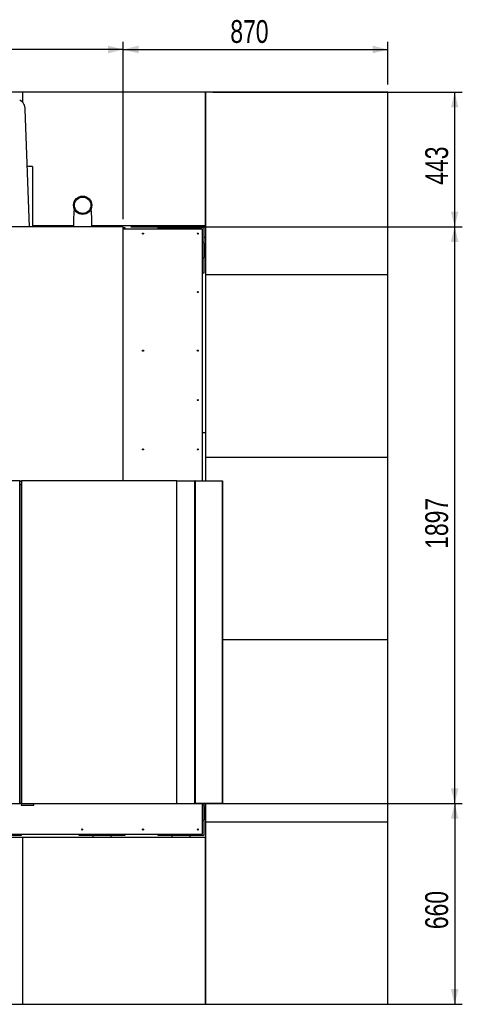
# Model space of a CAD drawing. Header units: millimetres. Extents: x 5 to 589, y 5 to 415.
# Tile 13 of 46: x 104 to 163, y 193 to 322. Entities that reach past the tile are written whole.
import ezdxf

# ---------------------------------------------------------------- set-up
doc = ezdxf.new("R2010")
doc.units = ezdxf.units.MM
doc.layers.add('COTES', color=1, linetype='Continuous')
doc.layers.add('TRAIT-FORT', color=4, linetype='Continuous', lineweight=25)
doc.styles.add('SLDTEXTSTYLE0', font='TXT', dxfattribs={"width": 0.75})
doc.dimstyles.new('SLDDIMSTYLE0', dxfattribs={"dimtxt": 3, "dimasz": 2, "dimexe": 0, "dimexo": 0.0625, "dimgap": 0.75, "dimtad": 1, "dimdec": 0, "dimlfac": 25, "dimrnd": 1e-09, "dimzin": 12, "dimdsep": 46, "dimtxsty": 'SLDTEXTSTYLE0', "dimsah": 1, "dimcen": 0.09, "dimadec": 0, "dimazin": 3, "dimtfac": 1, "dimtdec": 0, "dimtofl": 0, "dimtmove": 0, "dimatfit": 3, "dimfxl": 1, "dimfrac": 2, "dimtolj": 1, "dimtzin": 12, "dimarcsym": 0})

# ---------------------------------------------------------------- blocks, each defined once
blk = doc.blocks.new('_D')
at = {"layer": 'COTES', "color": 1, "transparency": 16777216}
for p, q in [((126.11, 219), (162.63, 219)), ((161.63, 219), (161.63, 192.58)), ((129.86, 192.58), (162.63, 192.58))]:
    blk.add_line(p, q, dxfattribs=at)
for points in [[(161.63, 219), (161.13, 217), (162.13, 217)], [(161.63, 192.58), (162.13, 194.58), (161.13, 194.58)]]:
    blk.add_solid(points, dxfattribs=at)
at = {"layer": 'COTES', "color": 1, "transparency": 16777216, "insert": (157.76, 202.47), "char_height": 3, "attachment_point": 1, "rotation": 90, "style": 'SLDTEXTSTYLE0'}
blk.add_mtext('660', dxfattribs=at)
blk = doc.blocks.new('_D_1')
at = {"layer": 'COTES', "color": 1, "transparency": 16777216}
for p, q in [((119.07, 294.88), (162.63, 294.88)), ((161.63, 219), (161.63, 294.88)), ((126.11, 219), (162.63, 219))]:
    blk.add_line(p, q, dxfattribs=at)
for points in [[(161.63, 294.88), (161.13, 292.88), (162.13, 292.88)], [(161.63, 219), (162.13, 221), (161.13, 221)]]:
    blk.add_solid(points, dxfattribs=at)
at = {"layer": 'COTES', "color": 1, "transparency": 16777216, "insert": (157.76, 252.51), "char_height": 3, "attachment_point": 1, "rotation": 90, "style": 'SLDTEXTSTYLE0'}
blk.add_mtext('1897', dxfattribs=at)
blk = doc.blocks.new('_D_2')
at = {"layer": 'COTES', "color": 1, "transparency": 16777216}
for p, q in [((129.86, 312.58), (162.63, 312.58)), ((161.63, 294.88), (161.63, 312.58)), ((119.07, 294.88), (162.63, 294.88))]:
    blk.add_line(p, q, dxfattribs=at)
for points in [[(161.63, 312.58), (161.13, 310.58), (162.13, 310.58)], [(161.63, 294.88), (162.13, 296.88), (161.13, 296.88)]]:
    blk.add_solid(points, dxfattribs=at)
at = {"layer": 'COTES', "color": 1, "transparency": 16777216, "insert": (157.76, 300.41), "char_height": 3, "attachment_point": 1, "rotation": 90, "style": 'SLDTEXTSTYLE0'}
blk.add_mtext('443', dxfattribs=at)
blk = doc.blocks.new('_D_3')
at = {"layer": 'COTES', "color": 1, "transparency": 16777216}
for p, q in [((118.07, 295.88), (118.07, 319.2)), ((152.86, 313.58), (152.86, 319.2)), ((118.07, 318.2), (152.86, 318.2))]:
    blk.add_line(p, q, dxfattribs=at)
for points in [[(118.07, 318.2), (120.07, 317.7), (120.07, 318.7)], [(152.86, 318.2), (150.86, 318.7), (150.86, 317.7)]]:
    blk.add_solid(points, dxfattribs=at)
at = {"layer": 'COTES', "color": 1, "transparency": 16777216, "insert": (132.14, 322.07), "char_height": 3, "attachment_point": 1, "style": 'SLDTEXTSTYLE0'}
blk.add_mtext('870', dxfattribs=at)
blk = doc.blocks.new('_D_4')
at = {"layer": 'COTES', "color": 1, "transparency": 16777216}
for p, q in [((45.41, 295.88), (45.41, 319.2)), ((118.07, 295.88), (118.07, 319.2)), ((118.07, 318.2), (45.41, 318.2))]:
    blk.add_line(p, q, dxfattribs=at)
for points in [[(45.41, 318.2), (47.41, 317.7), (47.41, 318.7)], [(118.07, 318.2), (116.07, 318.7), (116.07, 317.7)]]:
    blk.add_solid(points, dxfattribs=at)
at = {"layer": 'COTES', "color": 1, "transparency": 16777216, "insert": (77.31, 322.07), "char_height": 3, "attachment_point": 1, "style": 'SLDTEXTSTYLE0'}
blk.add_mtext('1816', dxfattribs=at)

msp = doc.modelspace()

# ---------------------------------------------------------------- linework, layer by layer
at = {"layer": 'TRAIT-FORT', "color": 4, "linetype": 'Continuous', "lineweight": 25}
for p, q in [((104.859, 312.582), (102.652, 312.582)), ((104.859, 311.214), (104.859, 312.582)), ((128.859, 312.582), (104.859, 312.582)), ((128.859, 294.982), (128.859, 312.582)), ((152.859, 312.582), (128.859, 312.582)), ((128.859, 312.582), (128.859, 288.582)), ((152.859, 288.582), (152.859, 312.582)), ((105.728, 294.882), (105.192, 310.311)), ((106.131, 302.824), (105.452, 302.824)), ((106.131, 302.824), (106.131, 294.882)), ((111.715, 298.352), (111.713, 298.338)), ((111.728, 298.452), (111.715, 298.352)), ((111.729, 298.455), (111.728, 298.454)), ((111.795, 298.454), (111.728, 298.454)), ((111.728, 298.454), (111.728, 298.453)), ((111.728, 298.453), (111.728, 298.452)), ((111.794, 298.453), (111.728, 298.453)), ((111.793, 298.452), (111.728, 298.452)), ((111.73, 298.463), (111.729, 298.462)), ((111.801, 298.462), (111.729, 298.462)), ((111.729, 298.462), (111.729, 298.461)), ((111.8, 298.461), (111.729, 298.461)), ((111.729, 298.461), (111.729, 298.46)), ((111.729, 298.46), (111.729, 298.46)), ((111.729, 298.46), (111.729, 298.459)), ((111.8, 298.46), (111.729, 298.46)), ((111.799, 298.459), (111.729, 298.459)), ((111.729, 298.459), (111.729, 298.458)), ((111.798, 298.458), (111.729, 298.458)), ((111.729, 298.458), (111.729, 298.457)), ((111.729, 298.458), (111.729, 298.458)), ((111.797, 298.457), (111.729, 298.457)), ((111.729, 298.457), (111.729, 298.456)), ((111.729, 298.456), (111.729, 298.455)), ((111.796, 298.456), (111.729, 298.456)), ((111.796, 298.455), (111.729, 298.455)), ((111.73, 298.469), (111.73, 298.468)), ((111.731, 298.469), (111.73, 298.469)), ((111.807, 298.469), (111.73, 298.469)), ((111.806, 298.468), (111.73, 298.468)), ((111.73, 298.468), (111.73, 298.467)), ((111.805, 298.467), (111.73, 298.467)), ((111.73, 298.467), (111.73, 298.466)), ((111.73, 298.466), (111.73, 298.465)), ((111.804, 298.465), (111.73, 298.465)), ((111.73, 298.465), (111.73, 298.464)), ((111.802, 298.464), (111.73, 298.464)), ((111.73, 298.464), (111.73, 298.463)), ((111.73, 298.464), (111.73, 298.464)), ((111.803, 298.464), (111.73, 298.464)), ((111.802, 298.463), (111.73, 298.463)), ((111.812, 298.476), (111.731, 298.476)), ((111.731, 298.476), (111.731, 298.475)), ((111.732, 298.476), (111.731, 298.476)), ((111.812, 298.475), (111.731, 298.475)), ((111.731, 298.475), (111.731, 298.474)), ((111.811, 298.474), (111.731, 298.474)), ((111.731, 298.474), (111.731, 298.473)), ((111.731, 298.473), (111.731, 298.472)), ((111.731, 298.473), (111.731, 298.473)), ((111.81, 298.473), (111.731, 298.473)), ((111.809, 298.472), (111.731, 298.472)), ((111.731, 298.472), (111.731, 298.471)), ((111.809, 298.471), (111.731, 298.471)), ((111.731, 298.471), (111.731, 298.47)), ((111.731, 298.47), (111.731, 298.469)), ((111.807, 298.469), (111.731, 298.469)), ((111.733, 298.484), (111.732, 298.483)), ((111.732, 298.483), (111.819, 298.483)), ((111.732, 298.483), (111.732, 298.482)), ((111.817, 298.482), (111.732, 298.482)), ((111.732, 298.482), (111.732, 298.481)), ((111.732, 298.482), (111.818, 298.482)), ((111.732, 298.482), (111.732, 298.482)), ((111.817, 298.481), (111.732, 298.481)), ((111.732, 298.481), (111.732, 298.48)), ((111.732, 298.48), (111.732, 298.479)), ((111.816, 298.48), (111.732, 298.48)), ((111.732, 298.479), (111.732, 298.478)), ((111.816, 298.479), (111.732, 298.479)), ((111.732, 298.479), (111.732, 298.479)), ((111.815, 298.479), (111.732, 298.479)), ((111.814, 298.478), (111.732, 298.478)), ((111.732, 298.478), (111.732, 298.477)), ((111.732, 298.477), (111.732, 298.476)), ((111.813, 298.476), (111.732, 298.476)), ((111.733, 298.49), (111.824, 298.49)), ((111.733, 298.49), (111.733, 298.489)), ((111.734, 298.49), (111.733, 298.49)), ((111.733, 298.489), (111.733, 298.488)), ((111.733, 298.489), (111.824, 298.489)), ((111.733, 298.489), (111.733, 298.489)), ((111.733, 298.489), (111.823, 298.489)), ((111.733, 298.488), (111.733, 298.487)), ((111.733, 298.488), (111.823, 298.488)), ((111.733, 298.488), (111.733, 298.488)), ((111.733, 298.488), (111.822, 298.488)), ((111.733, 298.487), (111.733, 298.486)), ((111.733, 298.487), (111.822, 298.487)), ((111.733, 298.486), (111.733, 298.485)), ((111.733, 298.486), (111.821, 298.486)), ((111.733, 298.486), (111.733, 298.486)), ((111.733, 298.486), (111.821, 298.486)), ((111.733, 298.485), (111.82, 298.485)), ((111.733, 298.485), (111.733, 298.484)), ((111.733, 298.484), (111.82, 298.484)), ((111.733, 298.484), (111.733, 298.484)), ((111.733, 298.484), (111.819, 298.484)), ((111.735, 298.498), (111.734, 298.497)), ((111.734, 298.497), (111.83, 298.497)), ((111.734, 298.497), (111.734, 298.496)), ((111.734, 298.497), (111.831, 298.497)), ((111.734, 298.497), (111.734, 298.497)), ((111.734, 298.496), (111.83, 298.496)), ((111.734, 298.496), (111.734, 298.495)), ((111.734, 298.495), (111.734, 298.494)), ((111.734, 298.495), (111.829, 298.495)), ((111.734, 298.495), (111.734, 298.495)), ((111.734, 298.495), (111.734, 298.495)), ((111.734, 298.495), (111.828, 298.495)), ((111.734, 298.495), (111.829, 298.495)), ((111.734, 298.494), (111.828, 298.494)), ((111.734, 298.494), (111.734, 298.493)), ((111.734, 298.494), (111.828, 298.494)), ((111.734, 298.494), (111.734, 298.494)), ((111.734, 298.493), (111.734, 298.492)), ((111.734, 298.493), (111.734, 298.493)), ((111.734, 298.493), (111.827, 298.493)), ((111.734, 298.492), (111.734, 298.491)), ((111.734, 298.492), (111.826, 298.492)), ((111.734, 298.492), (111.734, 298.492)), ((111.734, 298.492), (111.826, 298.492)), ((111.734, 298.491), (111.825, 298.491)), ((111.734, 298.491), (111.734, 298.49)), ((111.833, 298.5), (111.735, 298.5)), ((111.735, 298.5), (111.735, 298.499)), ((111.735, 298.499), (111.832, 298.499)), ((111.735, 298.499), (111.735, 298.498)), ((111.735, 298.499), (111.735, 298.499)), ((111.735, 298.499), (111.832, 298.499)), ((111.735, 298.499), (111.735, 298.499)), ((111.735, 298.499), (111.735, 298.499)), ((111.735, 298.499), (111.832, 298.499)), ((111.735, 298.499), (111.833, 298.499)), ((111.735, 298.498), (111.831, 298.498)), ((111.735, 298.498), (111.735, 298.498)), ((111.573, 296.845), (111.558, 296.557)), ((111.592, 297.132), (111.573, 296.845)), ((111.605, 297.301), (111.592, 297.132)), ((113.86, 297.09), (113.843, 297.245)), ((113.877, 296.907), (113.86, 297.09)), ((113.883, 296.842), (113.877, 296.907)), ((113.898, 296.658), (113.883, 296.842)), ((113.91, 296.472), (113.898, 296.658)), ((111.537, 295.882), (111.535, 295.783)), ((111.535, 295.783), (111.535, 294.882)), ((111.543, 296.173), (111.537, 295.882)), ((111.554, 296.463), (111.543, 296.173)), ((111.558, 296.557), (111.554, 296.463)), ((113.92, 296.285), (113.91, 296.472)), ((113.922, 296.224), (113.92, 296.285)), ((113.929, 296.036), (113.922, 296.224)), ((113.933, 295.847), (113.929, 296.036)), ((113.934, 295.783), (113.933, 295.847)), ((113.933, 295.783), (113.934, 295.783)), ((113.933, 294.882), (113.933, 295.783)), ((118.069, 294.882), (45.415, 294.882)), ((111.535, 294.982), (106.131, 294.982)), ((128.859, 294.982), (113.933, 294.982)), ((118.069, 261.44), (118.069, 294.882)), ((118.069, 294.782), (118.259, 294.782)), ((128.459, 294.582), (118.069, 294.582)), ((118.259, 294.782), (118.259, 294.582)), ((122.659, 294.582), (122.659, 294.782)), ((122.659, 294.782), (128.659, 294.782)), ((128.459, 294.582), (128.459, 261.44)), ((128.659, 294.782), (128.659, 288.782)), ((128.659, 293.521), (128.859, 293.521)), ((128.659, 288.782), (128.459, 288.782)), ((128.859, 288.582), (152.859, 288.582)), ((128.859, 288.582), (128.859, 264.582)), ((152.859, 264.582), (152.859, 288.582)), ((128.859, 267.782), (128.459, 267.782)), ((128.859, 264.582), (152.859, 264.582)), ((128.859, 264.582), (128.859, 261.44)), ((152.859, 240.582), (152.859, 264.582)), ((104.472, 261.44), (49.549, 261.44)), ((104.472, 261.44), (104.709, 261.44)), ((104.472, 218.999), (104.472, 261.44)), ((104.709, 261.386), (104.472, 261.386)), ((104.472, 260.98), (104.648, 260.98)), ((104.709, 261.171), (104.648, 261.171)), ((104.648, 261.171), (104.648, 260.98)), ((104.648, 260.98), (104.648, 218.999)), ((104.709, 261.44), (104.709, 218.999)), ((125.109, 261.44), (104.709, 261.44)), ((125.109, 261.44), (127.481, 261.44)), ((125.109, 218.999), (125.109, 261.44)), ((127.481, 218.999), (127.481, 261.44)), ((127.534, 261.44), (127.481, 261.44)), ((127.534, 261.44), (127.534, 218.999)), ((127.534, 261.44), (131.053, 261.44)), ((131.053, 261.44), (131.053, 218.999)), ((131.053, 261.44), (131.111, 261.44)), ((131.111, 261.44), (131.111, 218.999)), ((104.648, 257.971), (104.709, 257.971)), ((104.648, 256.825), (104.709, 256.825)), ((104.709, 253.793), (104.648, 253.793)), ((131.111, 240.582), (152.859, 240.582)), ((152.859, 216.582), (152.859, 240.582)), ((104.709, 230.82), (104.648, 230.82)), ((104.709, 227.787), (104.648, 227.787)), ((104.709, 221.981), (104.648, 221.981)), ((49.549, 218.999), (104.472, 218.999)), ((104.648, 218.999), (104.472, 218.999)), ((104.648, 218.999), (104.648, 218.782)), ((104.709, 218.999), (125.109, 218.999)), ((106.308, 218.782), (106.308, 218.999)), ((125.109, 218.999), (127.481, 218.999)), ((127.534, 218.999), (127.481, 218.999)), ((131.053, 218.999), (127.534, 218.999)), ((128.459, 218.999), (128.459, 214.982)), ((128.659, 218.999), (128.659, 214.782)), ((128.859, 218.999), (128.859, 216.582)), ((131.111, 218.999), (131.053, 218.999)), ((104.648, 218.782), (106.308, 218.782)), ((128.859, 216.582), (152.859, 216.582)), ((128.859, 216.582), (128.859, 192.582)), ((152.859, 192.582), (152.859, 216.582)), ((80.859, 214.582), (104.859, 214.582)), ((84.859, 214.982), (128.459, 214.982)), ((104.659, 214.782), (98.659, 214.782)), ((104.659, 214.982), (104.659, 214.782)), ((104.859, 192.582), (104.859, 214.582)), ((104.859, 214.582), (128.859, 214.582)), ((112.259, 214.782), (112.259, 214.982)), ((118.259, 214.782), (112.259, 214.782)), ((114.059, 214.782), (114.059, 214.582)), ((116.459, 214.582), (116.459, 214.782)), ((118.259, 214.982), (118.259, 214.782)), ((122.659, 214.782), (122.659, 214.982)), ((128.659, 214.782), (122.659, 214.782)), ((124.459, 214.782), (124.459, 214.582)), ((126.859, 214.582), (126.859, 214.782)), ((128.859, 192.582), (128.859, 214.582)), ((80.859, 192.582), (104.859, 192.582)), ((104.859, 192.582), (128.859, 192.582)), ((128.859, 192.582), (152.859, 192.582))]:
    msp.add_line(p, q, dxfattribs=at)
for centre, radius in [((112.735, 297.708), 1.2), ((112.735, 297.708), 1.08), ((120.659, 293.982), 0.068), ((127.859, 293.982), 0.068), ((127.859, 286.282), 0.068), ((120.659, 278.582), 0.068), ((127.859, 278.582), 0.068), ((127.859, 272.082), 0.068), ((120.659, 265.582), 0.068), ((127.859, 265.582), 0.068), ((112.659, 215.582), 0.068), ((120.659, 215.582), 0.068), ((127.859, 215.582), 0.068)]:
    msp.add_circle(centre, radius, dxfattribs=at)
for centre, radius, start, end in [((103.798, 310.311), 1.393, 0, 61.97348), ((115.259, 291.782), 3.2, 75.62904, 104.37096), ((115.259, 291.782), 3.16, 78.80474, 101.19526), ((125.659, 291.782), 3.2, 69.63587, 110.36413), ((125.659, 291.782), 3.16, 71.68935, 108.31065), ((125.659, 291.782), 3.2, 339.63587, 20.36413), ((125.659, 291.782), 3.16, 341.68935, 18.31065), ((125.659, 217.782), 3.2, 339.63587, 20.36413), ((125.659, 217.782), 3.16, 341.68935, 18.31065)]:
    msp.add_arc(centre, radius, start, end, dxfattribs=at)

# ---------------------------------------------------------------- dimensions: what is measured, and where the dimension line sits
at = {"layer": 'COTES', "color": 1}
for base, p2, picture, middle in [((45.415, 318.203), (45.415, 294.882), '_D_4', (81.742, 318.203)), ((152.859, 318.203), (152.859, 312.582), '_D_3', (135.464, 318.203))]:
    dim = msp.add_linear_dim(base=base, p1=(118.069, 294.882), p2=p2, dimstyle='SLDDIMSTYLE0', dxfattribs=at)
    dim.commit()
    dim.dimension.update_dxf_attribs({"geometry": picture, "text_midpoint": middle, "dimtype": 160})
for base, p1, p2, picture, middle in [((161.6316, 312.5817), (118.0688, 294.8816), (128.8593, 312.5817), '_D_2', (161.6316, 303.7316)), ((161.632, 294.882), (125.109, 218.999), (118.069, 294.882), '_D_1', (161.632, 256.94)), ((161.632, 192.582), (125.109, 218.999), (128.859, 192.582), '_D', (161.632, 205.79))]:
    dim = msp.add_linear_dim(base=base, p1=p1, p2=p2, angle=90, dimstyle='SLDDIMSTYLE0', dxfattribs=at)
    dim.commit()
    dim.dimension.update_dxf_attribs({"geometry": picture, "text_midpoint": middle, "dimtype": 160})

doc.saveas('drawing.dxf')
